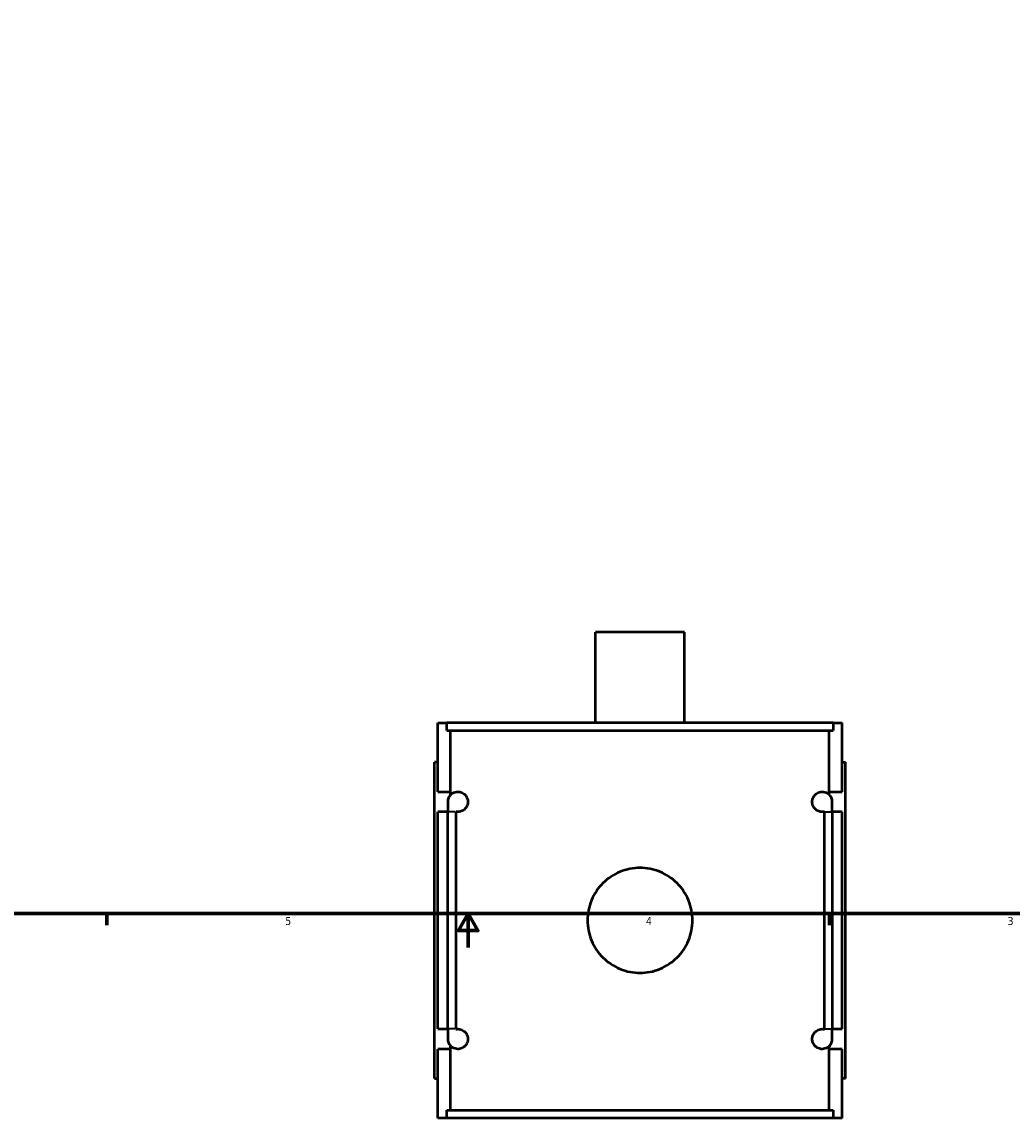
# Model space of a CAD drawing. Header units: inches. Extents: x -1 to 47.8, y -1.4 to 47.3.
# Tile 2 of 8: x 11.7 to 23.4, y -1.4 to 11.5. Entities that reach past the tile are written whole.
import ezdxf

# ---------------------------------------------------------------- set-up
doc = ezdxf.new("R2010")
doc.units = ezdxf.units.IN
doc.header["$MEASUREMENT"] = 0
for name, color, linetype, lineweight in [('Border (ANSI)', 7, 'Continuous', 70), ('Visible (ANSI)', 7, 'Continuous', 50), ('Visible Narrow (ANSI)', 7, 'Continuous', 35)]:
    doc.layers.add(name, color=color, linetype=linetype, lineweight=lineweight)
doc.styles.add('Note Text (ANSI)', font='tahoma.ttf')

# ---------------------------------------------------------------- blocks, each defined once
blk = doc.blocks.new('Borders Default Border')
at = {"layer": 'Border (ANSI)'}
for p, q in [((12.75, 1), (12.75, 0.866)), ((21.25, 1), (21.25, 0.866))]:
    blk.add_line(p, q, dxfattribs=at)
at = {"layer": 'Border (ANSI)', "flags": 128}
for points in [[(0.5, 1), (0.5, 21), (33.5, 21), (33.5, 1), (0.5, 1)], [(17, 0.6), (17, 1), (16.885, 0.8), (17.115, 0.8), (17, 1)]]:
    blk.add_lwpolyline(points, dxfattribs=at)
at = {"layer": 'Border (ANSI)', "color": 5, "true_color": 0x0000ff, "char_height": 0.0945, "attachment_point": 7, "style": 'Note Text (ANSI)'}
for s, insert in [('5', (14.847, 0.864)), ('4', (19.092, 0.866)), ('3', (23.346, 0.864))]:
    blk.add_mtext(s, dxfattribs=dict(at, insert=insert))

msp = doc.modelspace()

# ---------------------------------------------------------------- linework, layer by layer
at = {"layer": 'Visible (ANSI)'}
for p, q in [((19.545, 4.31), (18.498, 4.31)), ((18.498, 3.245), (18.498, 4.31)), ((19.545, 3.245), (19.545, 4.31)), ((16.642, 3.245), (16.748, 3.245)), ((16.642, 2.433), (16.642, 3.245)), ((21.296, 3.245), (16.748, 3.245)), ((16.748, 3.152), (16.748, 3.245)), ((21.296, 3.245), (21.402, 3.245)), ((21.296, 3.245), (21.296, 3.152)), ((21.402, 2.433), (21.402, 3.245)), ((16.748, 3.152), (21.296, 3.152)), ((16.794, 2.433), (16.794, 3.152)), ((21.249, 2.433), (21.249, 3.152)), ((16.642, 2.78), (16.602, 2.78)), ((16.602, -0.94), (16.602, 2.78)), ((21.402, 2.78), (21.441, 2.78)), ((21.441, -0.94), (21.441, 2.78)), ((16.642, 2.433), (16.794, 2.433)), ((16.794, 2.399), (16.794, 2.433)), ((21.249, 2.399), (21.249, 2.433)), ((21.249, 2.433), (21.402, 2.433)), ((16.642, -0.357), (16.642, 2.197)), ((16.76, 2.197), (16.642, 2.197)), ((16.76, 2.315), (16.76, 2.197)), ((16.76, -0.357), (16.76, 2.197)), ((16.853, 2.197), (16.853, -0.357)), ((21.191, -0.357), (21.191, 2.197)), ((21.284, 2.197), (21.284, 2.315)), ((21.402, 2.197), (21.284, 2.197)), ((21.284, 2.197), (21.284, -0.357)), ((21.402, -0.357), (21.402, 2.197)), ((16.642, -0.357), (16.76, -0.357)), ((16.76, -0.357), (16.76, -0.475)), ((21.284, -0.357), (21.402, -0.357)), ((21.284, -0.475), (21.284, -0.357)), ((16.642, -1.405), (16.642, -0.593)), ((16.794, -0.593), (16.642, -0.593)), ((16.794, -0.593), (16.794, -0.558)), ((16.794, -1.312), (16.794, -0.593)), ((21.249, -0.593), (21.249, -0.558)), ((21.249, -1.312), (21.249, -0.593)), ((21.402, -0.593), (21.249, -0.593)), ((21.402, -1.405), (21.402, -0.593)), ((16.602, -0.94), (16.642, -0.94)), ((21.441, -0.94), (21.402, -0.94)), ((16.748, -1.405), (16.642, -1.405)), ((16.748, -1.312), (21.296, -1.312)), ((16.748, -1.405), (16.748, -1.312)), ((21.296, -1.405), (16.748, -1.405)), ((21.296, -1.312), (21.296, -1.405)), ((21.402, -1.405), (21.296, -1.405))]:
    msp.add_line(p, q, dxfattribs=at)
for centre, start, end in [((16.878, 2.315), 135.1496, 180), ((21.166, 2.315), 0, 44.8504), ((16.878, -0.475), 180, 224.8504), ((21.166, -0.475), 315.1496, 0)]:
    msp.add_arc(centre, 0.118, start, end, dxfattribs=at)
for points, knots in [([(16.794, 2.399), (16.801, 2.405), (16.809, 2.411), (16.835, 2.427), (16.856, 2.433), (16.892, 2.433), (16.908, 2.431), (16.933, 2.42), (16.942, 2.415), (16.959, 2.402), (16.967, 2.394), (16.98, 2.376), (16.985, 2.366), (16.991, 2.349), (16.993, 2.343), (16.996, 2.329), (16.996, 2.322), (16.996, 2.308), (16.996, 2.301), (16.993, 2.288), (16.991, 2.281), (16.982, 2.256), (16.971, 2.241), (16.948, 2.218), (16.933, 2.209), (16.904, 2.199), (16.89, 2.197), (16.87, 2.197), (16.861, 2.198), (16.853, 2.2)], [0.645958, 0.645958, 0.645958, 0.645958, 0.89701, 0.89701, 1.413207, 1.413207, 1.730061, 1.730061, 1.888488, 1.888488, 2.046915, 2.046915, 2.156349, 2.156349, 2.211065, 2.211065, 2.265782, 2.265782, 2.318017, 2.318017, 2.370251, 2.370251, 2.559775, 2.559775, 2.832356, 2.832356, 3.104938, 3.104938, 3.300366, 3.300366, 3.300366, 3.300366]), ([(21.191, 2.2), (21.182, 2.198), (21.174, 2.197), (21.154, 2.197), (21.14, 2.199), (21.111, 2.209), (21.096, 2.218), (21.072, 2.241), (21.061, 2.256), (21.052, 2.281), (21.051, 2.288), (21.048, 2.301), (21.048, 2.308), (21.048, 2.322), (21.048, 2.329), (21.051, 2.343), (21.052, 2.349), (21.058, 2.366), (21.064, 2.376), (21.077, 2.394), (21.085, 2.402), (21.102, 2.415), (21.111, 2.42), (21.136, 2.431), (21.152, 2.433), (21.188, 2.433), (21.209, 2.427), (21.235, 2.411), (21.243, 2.405), (21.249, 2.399)], [1.216385, 1.216385, 1.216385, 1.216385, 1.411813, 1.411813, 1.684395, 1.684395, 1.956976, 1.956976, 2.1465, 2.1465, 2.198734, 2.198734, 2.250969, 2.250969, 2.305685, 2.305685, 2.360402, 2.360402, 2.469836, 2.469836, 2.628263, 2.628263, 2.78669, 2.78669, 3.103544, 3.103544, 3.619741, 3.619741, 3.870793, 3.870793, 3.870793, 3.870793]), ([(19.639, 0.92), (19.639, 0.881), (19.635, 0.841), (19.62, 0.761), (19.608, 0.722), (19.576, 0.646), (19.557, 0.609), (19.511, 0.542), (19.486, 0.511), (19.431, 0.457), (19.4, 0.431), (19.333, 0.386), (19.297, 0.366), (19.221, 0.334), (19.181, 0.322), (19.101, 0.307), (19.061, 0.303), (18.983, 0.303), (18.943, 0.307), (18.863, 0.322), (18.823, 0.334), (18.747, 0.366), (18.711, 0.386), (18.643, 0.431), (18.613, 0.457), (18.558, 0.511), (18.532, 0.542), (18.487, 0.609), (18.468, 0.646), (18.436, 0.722), (18.424, 0.761), (18.408, 0.841), (18.405, 0.881), (18.405, 0.959), (18.408, 1), (18.424, 1.079), (18.436, 1.119), (18.468, 1.195), (18.487, 1.231), (18.532, 1.299), (18.558, 1.33), (18.613, 1.384), (18.643, 1.41), (18.711, 1.455), (18.747, 1.475), (18.823, 1.506), (18.863, 1.518), (18.943, 1.534), (18.983, 1.538), (19.061, 1.538), (19.101, 1.534), (19.181, 1.518), (19.221, 1.506), (19.297, 1.475), (19.333, 1.455), (19.4, 1.41), (19.431, 1.384), (19.486, 1.33), (19.511, 1.299), (19.557, 1.231), (19.576, 1.195), (19.608, 1.119), (19.62, 1.079), (19.635, 1), (19.639, 0.959), (19.639, 0.92)], [0, 0, 0, 0, 0.296971, 0.296971, 0.593942, 0.593942, 0.890913, 0.890913, 1.187884, 1.187884, 1.484796, 1.484796, 1.781708, 1.781708, 2.078621, 2.078621, 2.375533, 2.375533, 2.672445, 2.672445, 2.969357, 2.969357, 3.26627, 3.26627, 3.563182, 3.563182, 3.860153, 3.860153, 4.157124, 4.157124, 4.454095, 4.454095, 4.751066, 4.751066, 5.048037, 5.048037, 5.345008, 5.345008, 5.641979, 5.641979, 5.93895, 5.93895, 6.235862, 6.235862, 6.532774, 6.532774, 6.829687, 6.829687, 7.126599, 7.126599, 7.423511, 7.423511, 7.720423, 7.720423, 8.017335, 8.017335, 8.314248, 8.314248, 8.611219, 8.611219, 8.90819, 8.90819, 9.205161, 9.205161, 9.502132, 9.502132, 9.502132, 9.502132]), ([(16.853, -0.359), (16.861, -0.357), (16.87, -0.357), (16.892, -0.357), (16.908, -0.359), (16.933, -0.37), (16.942, -0.375), (16.959, -0.388), (16.967, -0.396), (16.98, -0.414), (16.985, -0.424), (16.991, -0.441), (16.993, -0.447), (16.996, -0.461), (16.996, -0.468), (16.996, -0.482), (16.996, -0.489), (16.993, -0.502), (16.991, -0.508), (16.985, -0.526), (16.98, -0.535), (16.967, -0.554), (16.959, -0.562), (16.942, -0.575), (16.933, -0.58), (16.908, -0.59), (16.892, -0.593), (16.856, -0.593), (16.835, -0.586), (16.809, -0.571), (16.801, -0.565), (16.794, -0.558)], [1.215949, 1.215949, 1.215949, 1.215949, 1.413207, 1.413207, 1.730061, 1.730061, 1.888488, 1.888488, 2.046915, 2.046915, 2.156349, 2.156349, 2.211065, 2.211065, 2.265782, 2.265782, 2.320499, 2.320499, 2.375216, 2.375216, 2.48465, 2.48465, 2.643077, 2.643077, 2.801504, 2.801504, 3.118358, 3.118358, 3.634555, 3.634555, 3.885607, 3.885607, 3.885607, 3.885607]), ([(21.249, -0.558), (21.243, -0.565), (21.235, -0.571), (21.209, -0.586), (21.188, -0.593), (21.152, -0.593), (21.136, -0.59), (21.111, -0.58), (21.102, -0.575), (21.085, -0.562), (21.077, -0.554), (21.064, -0.535), (21.058, -0.526), (21.052, -0.508), (21.051, -0.502), (21.048, -0.489), (21.048, -0.482), (21.048, -0.468), (21.048, -0.461), (21.051, -0.447), (21.052, -0.441), (21.058, -0.424), (21.064, -0.414), (21.077, -0.396), (21.085, -0.388), (21.102, -0.375), (21.111, -0.37), (21.136, -0.359), (21.152, -0.357), (21.174, -0.357), (21.183, -0.357), (21.191, -0.359)], [0.645958, 0.645958, 0.645958, 0.645958, 0.89701, 0.89701, 1.413207, 1.413207, 1.730061, 1.730061, 1.888488, 1.888488, 2.046915, 2.046915, 2.156349, 2.156349, 2.211065, 2.211065, 2.265782, 2.265782, 2.320499, 2.320499, 2.375216, 2.375216, 2.48465, 2.48465, 2.643077, 2.643077, 2.801504, 2.801504, 3.118358, 3.118358, 3.315616, 3.315616, 3.315616, 3.315616])]:
    msp.add_open_spline(points, degree=3, knots=knots, dxfattribs=at)
for points in [[(16.853, 2.2), (16.853, 2.199), (16.853, 2.198), (16.853, 2.197)], [(21.191, 2.197), (21.191, 2.198), (21.191, 2.199), (21.191, 2.2)], [(16.853, -0.357), (16.853, -0.357), (16.853, -0.358), (16.853, -0.359)], [(21.191, -0.359), (21.191, -0.358), (21.191, -0.357), (21.191, -0.357)]]:
    msp.add_open_spline(points, degree=3, dxfattribs=at)
at = {"layer": 'Visible Narrow (ANSI)'}
for p, q in [((16.845, 2.197), (16.76, 2.197)), ((21.198, 2.197), (21.283, 2.197)), ((16.845, -0.357), (16.76, -0.357)), ((21.198, -0.357), (21.283, -0.357))]:
    msp.add_line(p, q, dxfattribs=at)

# ---------------------------------------------------------------- block references
msp.add_blockref('Borders Default Border', (0, 0))

doc.saveas('drawing.dxf')
